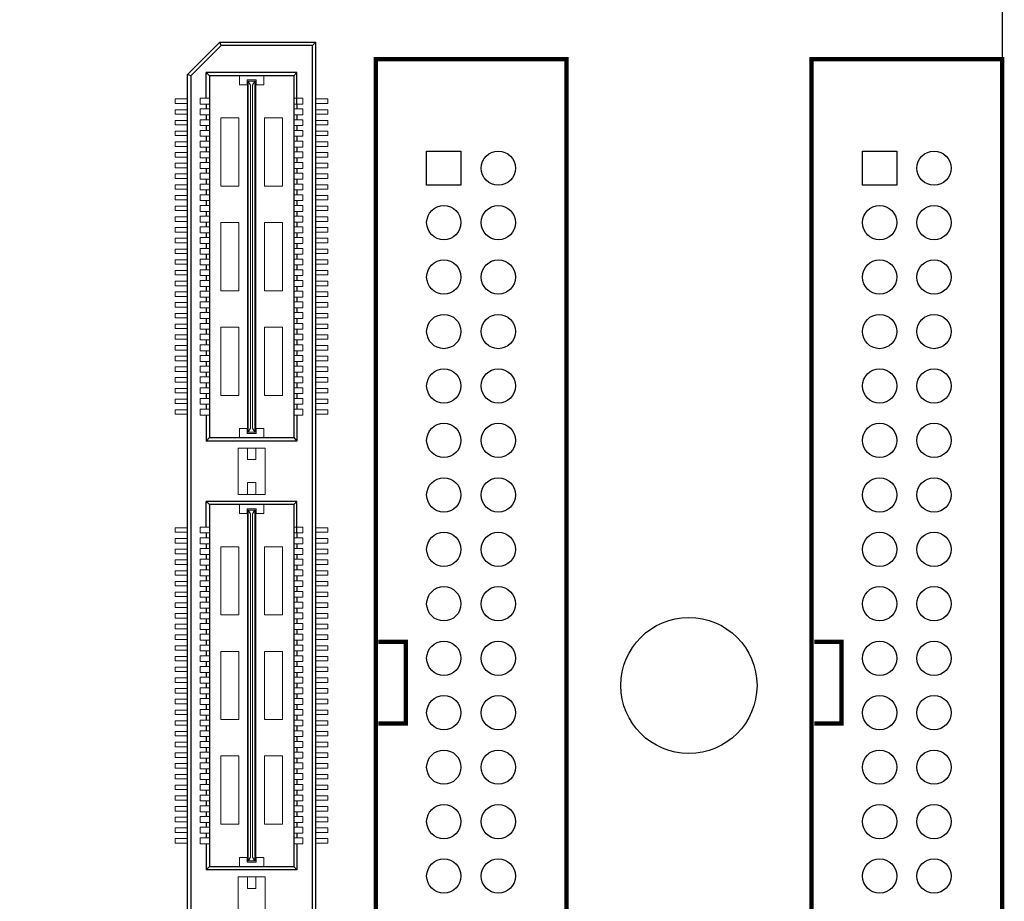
# Model space of a CAD drawing. Header units: millimetres. Extents: x -33 to 164, y -5 to 193.
# Tile 13 of 14: x 94 to 140, y 109 to 150. Entities that reach past the tile are written whole.
import ezdxf

# ---------------------------------------------------------------- set-up
doc = ezdxf.new("R2010")
doc.units = ezdxf.units.MM
doc.header["$LTSCALE"] = 0.1
doc.layers.add('Assembly', color=7, linetype='Continuous')

msp = doc.modelspace()

# ---------------------------------------------------------------- linework, layer by layer
at = {"layer": 'Assembly'}
for p, q in [((102.015, 147.184), (103.515, 148.684)), ((103.577, 148.536), (102.163, 147.123)), ((103.577, 148.536), (103.515, 148.684)), ((103.515, 148.684), (107.985, 148.684)), ((107.837, 148.536), (103.577, 148.536)), ((107.837, 148.536), (107.985, 148.684)), ((107.837, 88.824), (107.837, 148.536)), ((107.985, 148.684), (107.985, 88.675)), ((102.015, 90.176), (102.015, 147.184)), ((102.163, 147.123), (102.015, 147.184)), ((102.163, 147.123), (102.163, 90.237)), ((107.117, 147.268), (102.883, 147.268)), ((103.032, 147.123), (102.883, 147.268)), ((102.883, 146.07), (102.883, 147.268)), ((103.032, 147.123), (103.032, 130.243)), ((106.969, 147.123), (103.032, 147.123)), ((106.969, 147.123), (106.969, 130.243)), ((106.971, 147.123), (107.117, 147.268)), ((107.117, 145.796), (107.117, 147.268)), ((102.883, 145.796), (102.883, 145.57)), ((107.117, 145.796), (107.117, 145.57)), ((102.883, 145.296), (102.883, 145.07)), ((107.117, 145.296), (107.117, 145.07)), ((102.883, 144.796), (102.883, 144.57)), ((107.117, 144.796), (107.117, 144.57)), ((102.883, 144.296), (102.883, 144.07)), ((107.117, 144.296), (107.117, 144.07)), ((102.883, 143.796), (102.883, 143.57)), ((107.117, 143.796), (107.117, 143.57)), ((102.883, 143.296), (102.883, 143.07)), ((107.117, 143.296), (107.117, 143.07)), ((102.883, 142.796), (102.883, 142.57)), ((107.117, 142.796), (107.117, 142.57)), ((102.883, 142.296), (102.883, 142.07)), ((107.117, 142.296), (107.117, 142.07)), ((102.883, 141.796), (102.883, 141.57)), ((107.117, 141.796), (107.117, 141.57)), ((102.883, 141.296), (102.883, 141.07)), ((107.117, 141.296), (107.117, 141.07)), ((102.883, 140.796), (102.883, 140.57)), ((107.117, 140.796), (107.117, 140.57)), ((102.883, 140.296), (102.883, 140.07)), ((107.117, 140.296), (107.117, 140.07)), ((102.883, 139.796), (102.883, 139.57)), ((107.117, 139.796), (107.117, 139.57)), ((102.883, 139.296), (102.883, 139.07)), ((107.117, 139.296), (107.117, 139.07)), ((102.883, 138.796), (102.883, 138.57)), ((107.117, 138.796), (107.117, 138.57)), ((102.883, 138.296), (102.883, 138.07)), ((107.117, 138.296), (107.117, 138.07)), ((102.883, 137.796), (102.883, 137.57)), ((107.117, 137.796), (107.117, 137.57)), ((102.883, 137.296), (102.883, 137.07)), ((107.117, 137.296), (107.117, 137.07)), ((102.883, 136.796), (102.883, 136.57)), ((107.117, 136.796), (107.117, 136.57)), ((102.883, 136.296), (102.883, 136.07)), ((107.117, 136.296), (107.117, 136.07)), ((102.883, 135.796), (102.883, 135.57)), ((107.117, 135.796), (107.117, 135.57)), ((102.883, 135.296), (102.883, 135.07)), ((107.117, 135.296), (107.117, 135.07)), ((102.883, 134.796), (102.883, 134.57)), ((107.117, 134.796), (107.117, 134.57)), ((102.883, 134.296), (102.883, 134.07)), ((107.117, 134.296), (107.117, 134.07)), ((102.883, 133.796), (102.883, 133.57)), ((107.117, 133.796), (107.117, 133.57)), ((102.883, 133.296), (102.883, 133.07)), ((107.117, 133.296), (107.117, 133.07)), ((102.883, 132.796), (102.883, 132.57)), ((107.117, 132.796), (107.117, 132.57)), ((102.883, 132.296), (102.883, 132.07)), ((107.117, 132.296), (107.117, 132.07)), ((102.883, 131.796), (102.883, 131.57)), ((107.117, 131.796), (107.117, 131.57)), ((102.883, 131.296), (102.883, 130.078)), ((107.117, 131.296), (107.117, 130.078)), ((103.032, 130.243), (102.883, 130.078)), ((107.117, 130.078), (102.883, 130.078)), ((103.032, 130.243), (106.969, 130.243)), ((106.969, 130.243), (107.117, 130.078)), ((107.117, 127.265), (102.883, 127.265)), ((102.883, 126.067), (102.883, 127.265)), ((103.032, 127.12), (102.883, 127.265)), ((106.971, 127.12), (107.117, 127.265)), ((107.117, 125.793), (107.117, 127.265)), ((103.032, 127.12), (103.032, 110.24)), ((106.969, 127.12), (103.032, 127.12)), ((106.969, 127.12), (106.969, 110.24)), ((102.883, 125.793), (102.883, 125.567)), ((107.117, 125.793), (107.117, 125.567)), ((102.883, 125.293), (102.883, 125.067)), ((107.117, 125.293), (107.117, 125.067)), ((102.883, 124.793), (102.883, 124.567)), ((107.117, 124.793), (107.117, 124.567)), ((102.883, 124.293), (102.883, 124.067)), ((107.117, 124.293), (107.117, 124.067)), ((102.883, 123.793), (102.883, 123.567)), ((107.117, 123.793), (107.117, 123.567)), ((102.883, 123.293), (102.883, 123.067)), ((107.117, 123.293), (107.117, 123.067)), ((102.883, 122.793), (102.883, 122.567)), ((107.117, 122.793), (107.117, 122.567)), ((102.883, 122.293), (102.883, 122.067)), ((107.117, 122.293), (107.117, 122.067)), ((102.883, 121.793), (102.883, 121.567)), ((107.117, 121.793), (107.117, 121.567)), ((102.883, 121.293), (102.883, 121.067)), ((107.117, 121.293), (107.117, 121.067)), ((102.883, 120.793), (102.883, 120.567)), ((107.117, 120.793), (107.117, 120.567)), ((102.883, 120.293), (102.883, 120.067)), ((107.117, 120.293), (107.117, 120.067)), ((102.883, 119.793), (102.883, 119.567)), ((107.117, 119.793), (107.117, 119.567)), ((102.883, 119.293), (102.883, 119.067)), ((107.117, 119.293), (107.117, 119.067)), ((102.883, 118.793), (102.883, 118.567)), ((107.117, 118.793), (107.117, 118.567)), ((102.883, 118.293), (102.883, 118.067)), ((107.117, 118.293), (107.117, 118.067)), ((102.883, 117.793), (102.883, 117.567)), ((107.117, 117.793), (107.117, 117.567)), ((102.883, 117.293), (102.883, 117.067)), ((107.117, 117.293), (107.117, 117.067)), ((102.883, 116.793), (102.883, 116.567)), ((107.117, 116.793), (107.117, 116.567)), ((102.883, 116.293), (102.883, 116.067)), ((107.117, 116.293), (107.117, 116.067)), ((102.883, 115.793), (102.883, 115.567)), ((107.117, 115.793), (107.117, 115.567)), ((102.883, 115.293), (102.883, 115.067)), ((107.117, 115.293), (107.117, 115.067)), ((102.883, 114.793), (102.883, 114.567)), ((107.117, 114.793), (107.117, 114.567)), ((102.883, 114.293), (102.883, 114.067)), ((107.117, 114.293), (107.117, 114.067)), ((102.883, 113.793), (102.883, 113.567)), ((107.117, 113.793), (107.117, 113.567)), ((102.883, 113.293), (102.883, 113.067)), ((107.117, 113.293), (107.117, 113.067)), ((102.883, 112.793), (102.883, 112.567)), ((107.117, 112.793), (107.117, 112.567)), ((102.883, 112.293), (102.883, 112.067)), ((107.117, 112.293), (107.117, 112.067)), ((102.883, 111.793), (102.883, 111.567)), ((107.117, 111.793), (107.117, 111.567)), ((102.883, 111.293), (102.883, 110.075)), ((107.117, 111.293), (107.117, 110.075)), ((103.032, 110.24), (102.883, 110.075)), ((103.032, 110.24), (106.969, 110.24)), ((106.969, 110.24), (107.117, 110.075)), ((107.117, 110.075), (102.883, 110.075))]:
    msp.add_line(p, q, dxfattribs=at)
at = {"layer": 'Assembly', "lineweight": 5}
for p, q in [((104.434, 147.123), (104.434, 146.703)), ((105.21, 146.929), (104.79, 146.929)), ((104.79, 146.703), (104.79, 146.929)), ((105.21, 146.703), (105.21, 146.929)), ((105.566, 147.123), (105.566, 146.703)), ((104.79, 146.703), (104.434, 146.703)), ((104.806, 130.501), (104.806, 146.865)), ((104.806, 146.865), (105.194, 146.865)), ((104.838, 130.501), (104.838, 146.865)), ((104.952, 146.686), (104.838, 146.865)), ((104.952, 130.68), (104.952, 146.686)), ((105.048, 146.686), (105.145, 146.865)), ((105.048, 130.68), (105.048, 146.686)), ((105.145, 130.501), (105.145, 146.865)), ((105.194, 130.501), (105.194, 146.865)), ((105.566, 146.703), (105.21, 146.703)), ((101.445, 146.038), (102.015, 146.038)), ((101.445, 145.828), (101.445, 146.038)), ((102.609, 146.07), (103.029, 146.07)), ((102.609, 146.07), (102.609, 145.796)), ((107.391, 146.07), (106.971, 146.07)), ((107.391, 146.07), (107.391, 145.796)), ((108.555, 146.038), (107.985, 146.038)), ((108.555, 145.828), (108.555, 146.038)), ((101.445, 145.828), (102.015, 145.828)), ((102.609, 145.796), (103.029, 145.796)), ((102.609, 145.57), (102.609, 145.296)), ((102.609, 145.57), (103.029, 145.57)), ((107.391, 145.796), (106.971, 145.796)), ((107.391, 145.57), (106.971, 145.57)), ((107.391, 145.57), (107.391, 145.296)), ((108.555, 145.828), (107.985, 145.828)), ((101.445, 145.328), (101.445, 145.538)), ((101.445, 145.538), (102.015, 145.538)), ((101.445, 145.328), (102.015, 145.328)), ((102.609, 145.296), (103.029, 145.296)), ((103.562, 145.154), (103.562, 141.971)), ((104.402, 145.154), (103.562, 145.154)), ((104.402, 145.154), (104.402, 141.971)), ((105.598, 145.154), (105.598, 141.971)), ((106.438, 145.154), (105.598, 145.154)), ((106.438, 145.154), (106.438, 141.971)), ((107.391, 145.296), (106.971, 145.296)), ((108.555, 145.538), (107.985, 145.538)), ((108.555, 145.328), (107.985, 145.328)), ((108.555, 145.328), (108.555, 145.538)), ((101.445, 144.828), (101.445, 145.038)), ((101.445, 145.038), (102.015, 145.038)), ((101.445, 144.828), (102.015, 144.828)), ((102.609, 145.07), (102.609, 144.796)), ((102.609, 145.07), (103.029, 145.07)), ((102.609, 144.796), (103.029, 144.796)), ((107.391, 145.07), (106.971, 145.07)), ((107.391, 144.796), (106.971, 144.796)), ((107.391, 145.07), (107.391, 144.796)), ((108.555, 145.038), (107.985, 145.038)), ((108.555, 144.828), (107.985, 144.828)), ((108.555, 144.828), (108.555, 145.038)), ((101.445, 144.538), (102.015, 144.538)), ((101.445, 144.328), (101.445, 144.538)), ((101.445, 144.328), (102.015, 144.328)), ((102.609, 144.57), (103.029, 144.57)), ((102.609, 144.57), (102.609, 144.296)), ((102.609, 144.296), (103.029, 144.296)), ((107.391, 144.57), (106.971, 144.57)), ((107.391, 144.296), (106.971, 144.296)), ((107.391, 144.57), (107.391, 144.296)), ((108.555, 144.538), (107.985, 144.538)), ((108.555, 144.328), (107.985, 144.328)), ((108.555, 144.328), (108.555, 144.538)), ((101.445, 143.828), (101.445, 144.038)), ((101.445, 144.038), (102.015, 144.038)), ((101.445, 143.828), (102.015, 143.828)), ((102.609, 144.07), (102.609, 143.796)), ((102.609, 144.07), (103.029, 144.07)), ((102.609, 143.796), (103.029, 143.796)), ((107.391, 144.07), (106.971, 144.07)), ((107.391, 143.796), (106.971, 143.796)), ((107.391, 144.07), (107.391, 143.796)), ((108.555, 144.038), (107.985, 144.038)), ((108.555, 143.828), (107.985, 143.828)), ((108.555, 143.828), (108.555, 144.038)), ((101.445, 143.538), (102.015, 143.538)), ((101.445, 143.328), (101.445, 143.538)), ((101.445, 143.328), (102.015, 143.328)), ((102.609, 143.57), (103.029, 143.57)), ((102.609, 143.57), (102.609, 143.296)), ((102.609, 143.296), (103.029, 143.296)), ((107.391, 143.57), (106.971, 143.57)), ((107.391, 143.296), (106.971, 143.296)), ((107.391, 143.57), (107.391, 143.296)), ((108.555, 143.538), (107.985, 143.538)), ((108.555, 143.328), (107.985, 143.328)), ((108.555, 143.328), (108.555, 143.538)), ((101.445, 143.038), (102.015, 143.038)), ((101.445, 142.828), (101.445, 143.038)), ((101.445, 142.828), (102.015, 142.828)), ((102.609, 143.07), (103.029, 143.07)), ((102.609, 143.07), (102.609, 142.796)), ((102.609, 142.796), (103.029, 142.796)), ((107.391, 143.07), (106.971, 143.07)), ((107.391, 142.796), (106.971, 142.796)), ((107.391, 143.07), (107.391, 142.796)), ((108.555, 143.038), (107.985, 143.038)), ((108.555, 142.828), (107.985, 142.828)), ((108.555, 142.828), (108.555, 143.038)), ((101.445, 142.328), (101.445, 142.538)), ((101.445, 142.538), (102.015, 142.538)), ((102.609, 142.57), (102.609, 142.296)), ((102.609, 142.57), (103.029, 142.57)), ((107.391, 142.57), (106.971, 142.57)), ((107.391, 142.57), (107.391, 142.296)), ((108.555, 142.538), (107.985, 142.538)), ((108.555, 142.328), (108.555, 142.538)), ((101.445, 142.328), (102.015, 142.328)), ((101.445, 141.828), (101.445, 142.038)), ((101.445, 142.038), (102.011, 142.038)), ((102.609, 142.296), (103.029, 142.296)), ((102.609, 142.07), (102.609, 141.796)), ((102.609, 142.07), (103.029, 142.07)), ((104.402, 141.971), (103.562, 141.971)), ((106.438, 141.971), (105.598, 141.971)), ((107.391, 142.296), (106.971, 142.296)), ((107.391, 142.07), (106.971, 142.07)), ((107.391, 142.07), (107.391, 141.796)), ((108.555, 142.328), (107.985, 142.328)), ((108.555, 142.038), (107.989, 142.038)), ((108.555, 141.828), (108.555, 142.038)), ((101.445, 141.828), (102.015, 141.828)), ((101.445, 141.538), (102.015, 141.538)), ((101.445, 141.328), (101.445, 141.538)), ((102.609, 141.796), (103.029, 141.796)), ((102.609, 141.57), (103.029, 141.57)), ((102.609, 141.57), (102.609, 141.296)), ((107.391, 141.796), (106.971, 141.796)), ((107.391, 141.57), (106.971, 141.57)), ((107.391, 141.57), (107.391, 141.296)), ((108.555, 141.828), (107.985, 141.828)), ((108.555, 141.538), (107.985, 141.538)), ((108.555, 141.328), (108.555, 141.538)), ((101.445, 141.328), (102.015, 141.328)), ((101.445, 141.038), (102.015, 141.038)), ((101.445, 140.828), (101.445, 141.038)), ((102.609, 141.296), (103.029, 141.296)), ((102.609, 141.07), (103.029, 141.07)), ((102.609, 141.07), (102.609, 140.796)), ((107.391, 141.296), (106.971, 141.296)), ((107.391, 141.07), (106.971, 141.07)), ((107.391, 141.07), (107.391, 140.796)), ((108.555, 141.328), (107.985, 141.328)), ((108.555, 141.038), (107.985, 141.038)), ((108.555, 140.828), (108.555, 141.038)), ((101.445, 140.828), (102.015, 140.828)), ((101.445, 140.328), (101.445, 140.538)), ((101.445, 140.538), (102.015, 140.538)), ((102.609, 140.796), (103.029, 140.796)), ((102.609, 140.57), (102.609, 140.296)), ((102.609, 140.57), (103.029, 140.57)), ((107.391, 140.796), (106.971, 140.796)), ((107.391, 140.57), (106.971, 140.57)), ((107.391, 140.57), (107.391, 140.296)), ((108.555, 140.828), (107.985, 140.828)), ((108.555, 140.538), (107.985, 140.538)), ((108.555, 140.328), (108.555, 140.538)), ((101.445, 140.328), (102.015, 140.328)), ((101.445, 140.038), (102.015, 140.038)), ((101.445, 139.828), (101.445, 140.038)), ((102.609, 140.296), (103.029, 140.296)), ((102.609, 140.07), (103.029, 140.07)), ((102.609, 140.07), (102.609, 139.796)), ((104.402, 140.274), (103.562, 140.274)), ((103.562, 140.274), (103.562, 137.092)), ((104.402, 140.274), (104.402, 137.092)), ((106.438, 140.274), (105.598, 140.274)), ((105.598, 140.274), (105.598, 137.092)), ((106.438, 140.274), (106.438, 137.092)), ((107.391, 140.296), (106.971, 140.296)), ((107.391, 140.07), (106.971, 140.07)), ((107.391, 140.07), (107.391, 139.796)), ((108.555, 140.328), (107.985, 140.328)), ((108.555, 140.038), (107.985, 140.038)), ((108.555, 139.828), (108.555, 140.038)), ((101.445, 139.828), (102.015, 139.828)), ((102.609, 139.796), (103.029, 139.796)), ((107.391, 139.796), (106.971, 139.796)), ((108.555, 139.828), (107.985, 139.828)), ((101.445, 139.538), (102.015, 139.538)), ((101.445, 139.328), (101.445, 139.538)), ((101.445, 139.328), (102.015, 139.328)), ((102.609, 139.57), (102.609, 139.296)), ((102.609, 139.57), (103.029, 139.57)), ((102.609, 139.296), (103.029, 139.296)), ((107.391, 139.57), (106.971, 139.57)), ((107.391, 139.296), (106.971, 139.296)), ((107.391, 139.57), (107.391, 139.296)), ((108.555, 139.538), (107.985, 139.538)), ((108.555, 139.328), (107.985, 139.328)), ((108.555, 139.328), (108.555, 139.538)), ((101.445, 139.038), (102.015, 139.038)), ((101.445, 138.828), (101.445, 139.038)), ((101.445, 138.828), (102.015, 138.828)), ((102.609, 139.07), (103.029, 139.07)), ((102.609, 139.07), (102.609, 138.796)), ((102.609, 138.796), (103.029, 138.796)), ((107.391, 139.07), (106.971, 139.07)), ((107.391, 138.796), (106.971, 138.796)), ((107.391, 139.07), (107.391, 138.796)), ((108.555, 139.038), (107.985, 139.038)), ((108.555, 138.828), (107.985, 138.828)), ((108.555, 138.828), (108.555, 139.038)), ((101.445, 138.538), (102.015, 138.538)), ((101.445, 138.328), (101.445, 138.538)), ((101.445, 138.328), (102.015, 138.328)), ((102.609, 138.57), (103.029, 138.57)), ((102.609, 138.57), (102.609, 138.296)), ((102.609, 138.296), (103.029, 138.296)), ((107.391, 138.57), (106.971, 138.57)), ((107.391, 138.296), (106.971, 138.296)), ((107.391, 138.57), (107.391, 138.296)), ((108.555, 138.538), (107.985, 138.538)), ((108.555, 138.328), (107.985, 138.328)), ((108.555, 138.328), (108.555, 138.538)), ((101.445, 138.038), (102.015, 138.038)), ((101.445, 137.828), (101.445, 138.038)), ((101.445, 137.828), (102.015, 137.828)), ((102.609, 138.07), (103.029, 138.07)), ((102.609, 138.07), (102.609, 137.796)), ((102.609, 137.796), (103.029, 137.796)), ((107.391, 138.07), (106.971, 138.07)), ((107.391, 137.796), (106.971, 137.796)), ((107.391, 138.07), (107.391, 137.796)), ((108.555, 138.038), (107.985, 138.038)), ((108.555, 137.828), (107.985, 137.828)), ((108.555, 137.828), (108.555, 138.038)), ((101.445, 137.538), (102.015, 137.538)), ((101.445, 137.328), (101.445, 137.538)), ((101.445, 137.328), (102.015, 137.328)), ((102.609, 137.57), (102.609, 137.296)), ((102.609, 137.57), (103.029, 137.57)), ((102.609, 137.296), (103.029, 137.296)), ((107.391, 137.57), (106.971, 137.57)), ((107.391, 137.296), (106.971, 137.296)), ((107.391, 137.57), (107.391, 137.296)), ((108.555, 137.538), (107.985, 137.538)), ((108.555, 137.328), (107.985, 137.328)), ((108.555, 137.328), (108.555, 137.538)), ((101.445, 137.038), (102.015, 137.038)), ((101.445, 136.828), (101.445, 137.038)), ((101.445, 136.828), (102.015, 136.828)), ((102.609, 137.07), (103.029, 137.07)), ((102.609, 137.07), (102.609, 136.796)), ((104.402, 137.092), (103.562, 137.092)), ((106.438, 137.092), (105.598, 137.092)), ((107.391, 137.07), (106.971, 137.07)), ((107.391, 137.07), (107.391, 136.796)), ((108.555, 137.038), (107.985, 137.038)), ((108.555, 136.828), (107.985, 136.828)), ((108.555, 136.828), (108.555, 137.038)), ((101.445, 136.538), (102.015, 136.538)), ((101.445, 136.328), (101.445, 136.538)), ((102.609, 136.796), (103.029, 136.796)), ((102.609, 136.57), (103.029, 136.57)), ((102.609, 136.57), (102.609, 136.296)), ((107.391, 136.796), (106.971, 136.796)), ((107.391, 136.57), (106.971, 136.57)), ((107.391, 136.57), (107.391, 136.296)), ((108.555, 136.538), (107.985, 136.538)), ((108.555, 136.328), (108.555, 136.538)), ((101.445, 136.328), (102.015, 136.328)), ((101.445, 136.038), (102.011, 136.038)), ((101.445, 135.828), (101.445, 136.038)), ((102.609, 136.296), (103.029, 136.296)), ((102.609, 136.07), (103.029, 136.07)), ((102.609, 136.07), (102.609, 135.796)), ((107.391, 136.296), (106.971, 136.296)), ((107.391, 136.07), (106.971, 136.07)), ((107.391, 136.07), (107.391, 135.796)), ((108.555, 136.328), (107.985, 136.328)), ((108.555, 136.038), (107.989, 136.038)), ((108.555, 135.828), (108.555, 136.038)), ((101.445, 135.828), (102.015, 135.828)), ((101.445, 135.538), (102.015, 135.538)), ((101.445, 135.328), (101.445, 135.538)), ((102.609, 135.796), (103.029, 135.796)), ((102.609, 135.57), (103.029, 135.57)), ((102.609, 135.57), (102.609, 135.296)), ((107.391, 135.796), (106.971, 135.796)), ((107.391, 135.57), (106.971, 135.57)), ((107.391, 135.57), (107.391, 135.296)), ((108.555, 135.828), (107.985, 135.828)), ((108.555, 135.538), (107.985, 135.538)), ((108.555, 135.328), (108.555, 135.538)), ((101.445, 135.328), (102.015, 135.328)), ((101.445, 135.038), (102.015, 135.038)), ((101.445, 134.828), (101.445, 135.038)), ((102.609, 135.296), (103.029, 135.296)), ((102.609, 135.07), (102.609, 134.796)), ((102.609, 135.07), (103.029, 135.07)), ((103.562, 135.395), (103.562, 132.212)), ((104.402, 135.395), (103.562, 135.395)), ((104.402, 135.395), (104.402, 132.212)), ((105.598, 135.395), (105.598, 132.212)), ((106.438, 135.395), (105.598, 135.395)), ((106.438, 135.395), (106.438, 132.212)), ((107.391, 135.296), (106.971, 135.296)), ((107.391, 135.07), (106.971, 135.07)), ((107.391, 135.07), (107.391, 134.796)), ((108.555, 135.328), (107.985, 135.328)), ((108.555, 135.038), (107.985, 135.038)), ((108.555, 134.828), (108.555, 135.038)), ((101.445, 134.828), (102.015, 134.828)), ((101.445, 134.538), (102.015, 134.538)), ((101.445, 134.328), (101.445, 134.538)), ((102.609, 134.796), (103.029, 134.796)), ((102.609, 134.57), (102.609, 134.296)), ((102.609, 134.57), (103.029, 134.57)), ((107.391, 134.796), (106.971, 134.796)), ((107.391, 134.57), (106.971, 134.57)), ((107.391, 134.57), (107.391, 134.296)), ((108.555, 134.828), (107.985, 134.828)), ((108.555, 134.538), (107.985, 134.538)), ((108.555, 134.328), (108.555, 134.538)), ((101.445, 134.328), (102.015, 134.328)), ((102.609, 134.296), (103.029, 134.296)), ((102.609, 134.07), (103.029, 134.07)), ((102.609, 134.07), (102.609, 133.796)), ((107.391, 134.296), (106.971, 134.296)), ((107.391, 134.07), (106.971, 134.07)), ((107.391, 134.07), (107.391, 133.796)), ((108.555, 134.328), (107.985, 134.328)), ((101.445, 134.038), (102.015, 134.038)), ((101.445, 133.828), (101.445, 134.038)), ((101.445, 133.828), (102.015, 133.828)), ((102.609, 133.796), (103.029, 133.796)), ((107.391, 133.796), (106.971, 133.796)), ((108.555, 134.038), (107.985, 134.038)), ((108.555, 133.828), (107.985, 133.828)), ((108.555, 133.828), (108.555, 134.038)), ((101.445, 133.328), (101.445, 133.538)), ((101.445, 133.538), (102.015, 133.538)), ((101.445, 133.328), (102.015, 133.328)), ((102.609, 133.57), (103.029, 133.57)), ((102.609, 133.57), (102.609, 133.296)), ((102.609, 133.296), (103.029, 133.296)), ((107.391, 133.57), (106.971, 133.57)), ((107.391, 133.296), (106.971, 133.296)), ((107.391, 133.57), (107.391, 133.296)), ((108.555, 133.538), (107.985, 133.538)), ((108.555, 133.328), (107.985, 133.328)), ((108.555, 133.328), (108.555, 133.538)), ((101.445, 132.828), (101.445, 133.038)), ((101.445, 133.038), (102.011, 133.038)), ((101.445, 132.828), (102.015, 132.828)), ((102.609, 133.07), (102.609, 132.796)), ((102.609, 133.07), (103.029, 133.07)), ((102.609, 132.796), (103.029, 132.796)), ((107.391, 133.07), (106.971, 133.07)), ((107.391, 132.796), (106.971, 132.796)), ((107.391, 133.07), (107.391, 132.796)), ((108.555, 132.828), (107.985, 132.828)), ((108.555, 133.038), (107.989, 133.038)), ((108.555, 132.828), (108.555, 133.038)), ((101.445, 132.328), (101.445, 132.538)), ((101.445, 132.538), (102.015, 132.538)), ((101.445, 132.328), (102.015, 132.328)), ((102.609, 132.57), (103.029, 132.57)), ((102.609, 132.57), (102.609, 132.296)), ((102.609, 132.296), (103.029, 132.296)), ((107.391, 132.57), (106.971, 132.57)), ((107.391, 132.296), (106.971, 132.296)), ((107.391, 132.57), (107.391, 132.296)), ((108.555, 132.538), (107.985, 132.538)), ((108.555, 132.328), (107.985, 132.328)), ((108.555, 132.328), (108.555, 132.538)), ((101.445, 131.828), (101.445, 132.038)), ((101.445, 132.038), (102.015, 132.038)), ((101.445, 131.828), (102.015, 131.828)), ((102.609, 132.07), (102.609, 131.796)), ((102.609, 132.07), (103.029, 132.07)), ((102.609, 131.796), (103.029, 131.796)), ((104.402, 132.212), (103.562, 132.212)), ((106.438, 132.212), (105.598, 132.212)), ((107.391, 132.07), (106.971, 132.07)), ((107.391, 131.796), (106.971, 131.796)), ((107.391, 132.07), (107.391, 131.796)), ((108.555, 132.038), (107.985, 132.038)), ((108.555, 131.828), (107.985, 131.828)), ((108.555, 131.828), (108.555, 132.038)), ((101.445, 131.328), (101.445, 131.538)), ((101.445, 131.538), (102.015, 131.538)), ((101.445, 131.328), (102.015, 131.328)), ((102.609, 131.57), (102.609, 131.296)), ((102.609, 131.57), (103.029, 131.57)), ((107.391, 131.57), (106.971, 131.57)), ((107.391, 131.57), (107.391, 131.296)), ((108.555, 131.538), (107.985, 131.538)), ((108.555, 131.328), (107.985, 131.328)), ((108.555, 131.328), (108.555, 131.538)), ((102.609, 131.296), (103.029, 131.296)), ((107.391, 131.296), (106.971, 131.296)), ((104.79, 130.663), (104.434, 130.663)), ((104.434, 130.243), (104.434, 130.663)), ((104.79, 130.663), (104.79, 130.437)), ((105.21, 130.437), (104.79, 130.437)), ((104.806, 130.501), (105.194, 130.501)), ((104.952, 130.68), (104.838, 130.501)), ((105.048, 130.68), (105.145, 130.501)), ((105.566, 130.663), (105.21, 130.663)), ((105.21, 130.663), (105.21, 130.437)), ((105.566, 130.243), (105.566, 130.663)), ((104.37, 129.754), (104.37, 127.589)), ((105.63, 129.754), (104.37, 129.754)), ((104.806, 129.754), (104.806, 129.221)), ((105.194, 129.754), (105.194, 129.221)), ((105.63, 129.754), (105.63, 127.589)), ((105.194, 129.221), (104.806, 129.221)), ((104.806, 128.155), (104.806, 127.589)), ((105.194, 128.155), (104.806, 128.155)), ((105.194, 128.155), (105.194, 127.589)), ((105.63, 127.589), (104.37, 127.589)), ((104.434, 127.12), (104.434, 126.7)), ((104.79, 126.7), (104.79, 126.926)), ((105.21, 126.926), (104.79, 126.926)), ((104.806, 110.498), (104.806, 126.862)), ((104.806, 126.862), (105.194, 126.862)), ((104.838, 110.498), (104.838, 126.862)), ((104.952, 126.683), (104.838, 126.862)), ((105.048, 126.683), (105.145, 126.862)), ((105.145, 110.498), (105.145, 126.862)), ((105.194, 110.498), (105.194, 126.862)), ((105.21, 126.7), (105.21, 126.926)), ((105.566, 127.12), (105.566, 126.7)), ((104.79, 126.7), (104.434, 126.7)), ((104.952, 110.677), (104.952, 126.683)), ((105.048, 110.677), (105.048, 126.683)), ((105.566, 126.7), (105.21, 126.7)), ((101.445, 126.035), (102.015, 126.035)), ((101.445, 125.825), (101.445, 126.035)), ((101.445, 125.825), (102.015, 125.825)), ((102.609, 126.067), (103.029, 126.067)), ((102.609, 126.067), (102.609, 125.793)), ((107.391, 126.067), (106.971, 126.067)), ((107.391, 126.067), (107.391, 125.793)), ((108.555, 126.035), (107.985, 126.035)), ((108.555, 125.825), (107.985, 125.825)), ((108.555, 125.825), (108.555, 126.035)), ((101.445, 125.535), (102.015, 125.535)), ((101.445, 125.325), (101.445, 125.535)), ((102.609, 125.793), (103.029, 125.793)), ((102.609, 125.567), (103.029, 125.567)), ((102.609, 125.567), (102.609, 125.293)), ((107.391, 125.793), (106.971, 125.793)), ((107.391, 125.567), (106.971, 125.567)), ((107.391, 125.567), (107.391, 125.293)), ((108.555, 125.535), (107.985, 125.535)), ((108.555, 125.325), (108.555, 125.535)), ((101.445, 125.325), (102.015, 125.325)), ((101.445, 125.035), (102.015, 125.035)), ((101.445, 124.825), (101.445, 125.035)), ((102.609, 125.293), (103.029, 125.293)), ((102.609, 125.067), (103.029, 125.067)), ((102.609, 125.067), (102.609, 124.793)), ((103.562, 125.151), (103.562, 121.968)), ((104.402, 125.151), (103.562, 125.151)), ((104.402, 125.151), (104.402, 121.968)), ((105.598, 125.151), (105.598, 121.968)), ((106.438, 125.151), (105.598, 125.151)), ((106.438, 125.151), (106.438, 121.968)), ((107.391, 125.293), (106.971, 125.293)), ((107.391, 125.067), (106.971, 125.067)), ((107.391, 125.067), (107.391, 124.793)), ((108.555, 125.325), (107.985, 125.325)), ((108.555, 125.035), (107.985, 125.035)), ((108.555, 124.825), (108.555, 125.035)), ((101.445, 124.825), (102.015, 124.825)), ((101.445, 124.535), (102.015, 124.535)), ((101.445, 124.325), (101.445, 124.535)), ((102.609, 124.793), (103.029, 124.793)), ((102.609, 124.567), (102.609, 124.293)), ((102.609, 124.567), (103.029, 124.567)), ((107.391, 124.793), (106.971, 124.793)), ((107.391, 124.567), (106.971, 124.567)), ((107.391, 124.567), (107.391, 124.293)), ((108.555, 124.825), (107.985, 124.825)), ((108.555, 124.535), (107.985, 124.535)), ((108.555, 124.325), (108.555, 124.535)), ((101.445, 124.325), (102.015, 124.325)), ((101.445, 124.035), (102.015, 124.035)), ((101.445, 123.825), (101.445, 124.035)), ((102.609, 124.293), (103.029, 124.293)), ((102.609, 124.067), (103.029, 124.067)), ((102.609, 124.067), (102.609, 123.793)), ((107.391, 124.293), (106.971, 124.293)), ((107.391, 124.067), (106.971, 124.067)), ((107.391, 124.067), (107.391, 123.793)), ((108.555, 124.325), (107.985, 124.325)), ((108.555, 124.035), (107.985, 124.035)), ((108.555, 123.825), (108.555, 124.035)), ((101.445, 123.825), (102.015, 123.825)), ((101.445, 123.325), (101.445, 123.535)), ((101.445, 123.535), (102.015, 123.535)), ((102.609, 123.793), (103.029, 123.793)), ((102.609, 123.567), (102.609, 123.293)), ((102.609, 123.567), (103.029, 123.567)), ((107.391, 123.793), (106.971, 123.793)), ((107.391, 123.567), (106.971, 123.567)), ((107.391, 123.567), (107.391, 123.293)), ((108.555, 123.825), (107.985, 123.825)), ((108.555, 123.535), (107.985, 123.535)), ((108.555, 123.325), (108.555, 123.535)), ((101.445, 123.325), (102.015, 123.325)), ((102.609, 123.293), (103.029, 123.293)), ((102.609, 123.067), (102.609, 122.793)), ((102.609, 123.067), (103.029, 123.067)), ((107.391, 123.293), (106.971, 123.293)), ((107.391, 123.067), (106.971, 123.067)), ((107.391, 123.067), (107.391, 122.793)), ((108.555, 123.325), (107.985, 123.325)), ((101.445, 123.035), (102.015, 123.035)), ((101.445, 122.825), (101.445, 123.035)), ((101.445, 122.825), (102.015, 122.825)), ((102.609, 122.793), (103.029, 122.793)), ((107.391, 122.793), (106.971, 122.793)), ((108.555, 123.035), (107.985, 123.035)), ((108.555, 122.825), (107.985, 122.825)), ((108.555, 122.825), (108.555, 123.035)), ((101.445, 122.325), (101.445, 122.535)), ((101.445, 122.535), (102.015, 122.535)), ((101.445, 122.325), (102.015, 122.325)), ((102.609, 122.567), (102.609, 122.293)), ((102.609, 122.567), (103.029, 122.567)), ((102.609, 122.293), (103.029, 122.293)), ((107.391, 122.567), (106.971, 122.567)), ((107.391, 122.293), (106.971, 122.293)), ((107.391, 122.567), (107.391, 122.293)), ((108.555, 122.535), (107.985, 122.535)), ((108.555, 122.325), (107.985, 122.325)), ((108.555, 122.325), (108.555, 122.535)), ((101.445, 122.035), (102.011, 122.035)), ((101.445, 121.825), (101.445, 122.035)), ((101.445, 121.825), (102.015, 121.825)), ((102.609, 122.067), (103.029, 122.067)), ((102.609, 122.067), (102.609, 121.793)), ((102.609, 121.793), (103.029, 121.793)), ((104.402, 121.968), (103.562, 121.968)), ((106.438, 121.968), (105.598, 121.968)), ((107.391, 122.067), (106.971, 122.067)), ((107.391, 121.793), (106.971, 121.793)), ((107.391, 122.067), (107.391, 121.793)), ((108.555, 121.825), (107.985, 121.825)), ((108.555, 122.035), (107.989, 122.035)), ((108.555, 121.825), (108.555, 122.035)), ((101.445, 121.535), (102.015, 121.535)), ((101.445, 121.325), (101.445, 121.535)), ((101.445, 121.325), (102.015, 121.325)), ((102.609, 121.567), (102.609, 121.293)), ((102.609, 121.567), (103.029, 121.567)), ((102.609, 121.293), (103.029, 121.293)), ((107.391, 121.567), (106.971, 121.567)), ((107.391, 121.293), (106.971, 121.293)), ((107.391, 121.567), (107.391, 121.293)), ((108.555, 121.535), (107.985, 121.535)), ((108.555, 121.325), (107.985, 121.325)), ((108.555, 121.325), (108.555, 121.535)), ((101.445, 120.825), (101.445, 121.035)), ((101.445, 121.035), (102.015, 121.035)), ((101.445, 120.825), (102.015, 120.825)), ((102.609, 121.067), (102.609, 120.793)), ((102.609, 121.067), (103.029, 121.067)), ((102.609, 120.793), (103.029, 120.793)), ((107.391, 121.067), (106.971, 121.067)), ((107.391, 120.793), (106.971, 120.793)), ((107.391, 121.067), (107.391, 120.793)), ((108.555, 121.035), (107.985, 121.035)), ((108.555, 120.825), (107.985, 120.825)), ((108.555, 120.825), (108.555, 121.035)), ((101.445, 120.535), (102.015, 120.535)), ((101.445, 120.325), (101.445, 120.535)), ((101.445, 120.325), (102.015, 120.325)), ((102.609, 120.567), (103.029, 120.567)), ((102.609, 120.567), (102.609, 120.293)), ((107.391, 120.567), (106.971, 120.567)), ((107.391, 120.567), (107.391, 120.293)), ((108.555, 120.535), (107.985, 120.535)), ((108.555, 120.325), (107.985, 120.325)), ((108.555, 120.325), (108.555, 120.535)), ((101.445, 120.035), (102.015, 120.035)), ((101.445, 119.825), (101.445, 120.035)), ((102.609, 120.293), (103.029, 120.293)), ((102.609, 120.067), (102.609, 119.793)), ((102.609, 120.067), (103.029, 120.067)), ((104.402, 120.271), (103.562, 120.271)), ((103.562, 120.271), (103.562, 117.089)), ((104.402, 120.271), (104.402, 117.089)), ((106.438, 120.271), (105.598, 120.271)), ((105.598, 120.271), (105.598, 117.089)), ((106.438, 120.271), (106.438, 117.089)), ((107.391, 120.293), (106.971, 120.293)), ((107.391, 120.067), (106.971, 120.067)), ((107.391, 120.067), (107.391, 119.793)), ((108.555, 120.035), (107.985, 120.035)), ((108.555, 119.825), (108.555, 120.035)), ((101.445, 119.825), (102.015, 119.825)), ((101.445, 119.325), (101.445, 119.535)), ((101.445, 119.535), (102.015, 119.535)), ((102.609, 119.793), (103.029, 119.793)), ((102.609, 119.567), (103.029, 119.567)), ((102.609, 119.567), (102.609, 119.293)), ((107.391, 119.793), (106.971, 119.793)), ((107.391, 119.567), (106.971, 119.567)), ((107.391, 119.567), (107.391, 119.293)), ((108.555, 119.825), (107.985, 119.825)), ((108.555, 119.535), (107.985, 119.535)), ((108.555, 119.325), (108.555, 119.535)), ((101.445, 119.325), (102.015, 119.325)), ((101.445, 118.825), (101.445, 119.035)), ((101.445, 119.035), (102.015, 119.035)), ((102.609, 119.293), (103.029, 119.293)), ((102.609, 119.067), (103.029, 119.067)), ((102.609, 119.067), (102.609, 118.793)), ((107.391, 119.293), (106.971, 119.293)), ((107.391, 119.067), (106.971, 119.067)), ((107.391, 119.067), (107.391, 118.793)), ((108.555, 119.325), (107.985, 119.325)), ((108.555, 119.035), (107.985, 119.035)), ((108.555, 118.825), (108.555, 119.035)), ((101.445, 118.825), (102.015, 118.825)), ((101.445, 118.535), (102.015, 118.535)), ((101.445, 118.325), (101.445, 118.535)), ((102.609, 118.793), (103.029, 118.793)), ((102.609, 118.567), (103.029, 118.567)), ((102.609, 118.567), (102.609, 118.293)), ((107.391, 118.793), (106.971, 118.793)), ((107.391, 118.567), (106.971, 118.567)), ((107.391, 118.567), (107.391, 118.293)), ((108.555, 118.825), (107.985, 118.825)), ((108.555, 118.535), (107.985, 118.535)), ((108.555, 118.325), (108.555, 118.535)), ((101.445, 118.325), (102.015, 118.325)), ((101.445, 117.825), (101.445, 118.035)), ((101.445, 118.035), (102.015, 118.035)), ((102.609, 118.293), (103.029, 118.293)), ((102.609, 118.067), (103.029, 118.067)), ((102.609, 118.067), (102.609, 117.793)), ((107.391, 118.293), (106.971, 118.293)), ((107.391, 118.067), (106.971, 118.067)), ((107.391, 118.067), (107.391, 117.793)), ((108.555, 118.325), (107.985, 118.325)), ((108.555, 118.035), (107.985, 118.035)), ((108.555, 117.825), (108.555, 118.035)), ((101.445, 117.825), (102.015, 117.825)), ((102.609, 117.793), (103.029, 117.793)), ((102.609, 117.567), (103.029, 117.567)), ((102.609, 117.567), (102.609, 117.293)), ((107.391, 117.793), (106.971, 117.793)), ((107.391, 117.567), (106.971, 117.567)), ((107.391, 117.567), (107.391, 117.293)), ((108.555, 117.825), (107.985, 117.825)), ((101.445, 117.325), (101.445, 117.535)), ((101.445, 117.535), (102.015, 117.535)), ((101.445, 117.325), (102.015, 117.325)), ((102.609, 117.293), (103.029, 117.293)), ((104.402, 117.089), (103.562, 117.089)), ((106.438, 117.089), (105.598, 117.089)), ((107.391, 117.293), (106.971, 117.293)), ((108.555, 117.535), (107.985, 117.535)), ((108.555, 117.325), (107.985, 117.325)), ((108.555, 117.325), (108.555, 117.535)), ((101.445, 116.825), (101.445, 117.035)), ((101.445, 117.035), (102.015, 117.035)), ((101.445, 116.825), (102.015, 116.825)), ((102.609, 117.067), (102.609, 116.793)), ((102.609, 117.067), (103.029, 117.067)), ((102.609, 116.793), (103.029, 116.793)), ((107.391, 117.067), (106.971, 117.067)), ((107.391, 116.793), (106.971, 116.793)), ((107.391, 117.067), (107.391, 116.793)), ((108.555, 117.035), (107.985, 117.035)), ((108.555, 116.825), (107.985, 116.825)), ((108.555, 116.825), (108.555, 117.035)), ((101.445, 116.325), (101.445, 116.535)), ((101.445, 116.535), (102.015, 116.535)), ((101.445, 116.325), (102.015, 116.325)), ((102.609, 116.567), (103.029, 116.567)), ((102.609, 116.567), (102.609, 116.293)), ((102.609, 116.293), (103.029, 116.293)), ((107.391, 116.567), (106.971, 116.567)), ((107.391, 116.293), (106.971, 116.293)), ((107.391, 116.567), (107.391, 116.293)), ((108.555, 116.535), (107.985, 116.535)), ((108.555, 116.325), (107.985, 116.325)), ((108.555, 116.325), (108.555, 116.535)), ((101.445, 115.825), (101.445, 116.035)), ((101.445, 116.035), (102.011, 116.035)), ((101.445, 115.825), (102.015, 115.825)), ((102.609, 116.067), (102.609, 115.793)), ((102.609, 116.067), (103.029, 116.067)), ((102.609, 115.793), (103.029, 115.793)), ((107.391, 116.067), (106.971, 116.067)), ((107.391, 115.793), (106.971, 115.793)), ((107.391, 116.067), (107.391, 115.793)), ((108.555, 115.825), (107.985, 115.825)), ((108.555, 116.035), (107.989, 116.035)), ((108.555, 115.825), (108.555, 116.035)), ((101.445, 115.325), (101.445, 115.535)), ((101.445, 115.535), (102.015, 115.535)), ((101.445, 115.325), (102.015, 115.325)), ((102.609, 115.567), (102.609, 115.293)), ((102.609, 115.567), (103.029, 115.567)), ((102.609, 115.293), (103.029, 115.293)), ((104.402, 115.392), (103.562, 115.392)), ((103.562, 115.392), (103.562, 112.209)), ((104.402, 115.392), (104.402, 112.209)), ((106.438, 115.392), (105.598, 115.392)), ((105.598, 115.392), (105.598, 112.209)), ((106.438, 115.392), (106.438, 112.209)), ((107.391, 115.567), (106.971, 115.567)), ((107.391, 115.293), (106.971, 115.293)), ((107.391, 115.567), (107.391, 115.293)), ((108.555, 115.535), (107.985, 115.535)), ((108.555, 115.325), (107.985, 115.325)), ((108.555, 115.325), (108.555, 115.535)), ((101.445, 114.825), (101.445, 115.035)), ((101.445, 115.035), (102.015, 115.035)), ((101.445, 114.825), (102.015, 114.825)), ((102.609, 115.067), (103.029, 115.067)), ((102.609, 115.067), (102.609, 114.793)), ((102.609, 114.793), (103.029, 114.793)), ((107.391, 115.067), (106.971, 115.067)), ((107.391, 114.793), (106.971, 114.793)), ((107.391, 115.067), (107.391, 114.793)), ((108.555, 115.035), (107.985, 115.035)), ((108.555, 114.825), (107.985, 114.825)), ((108.555, 114.825), (108.555, 115.035)), ((101.445, 114.325), (101.445, 114.535)), ((101.445, 114.535), (102.015, 114.535)), ((102.609, 114.567), (103.029, 114.567)), ((102.609, 114.567), (102.609, 114.293)), ((107.391, 114.567), (106.971, 114.567)), ((107.391, 114.567), (107.391, 114.293)), ((108.555, 114.535), (107.985, 114.535)), ((108.555, 114.325), (108.555, 114.535)), ((101.445, 114.325), (102.015, 114.325)), ((101.445, 113.825), (101.445, 114.035)), ((101.445, 114.035), (102.015, 114.035)), ((102.609, 114.293), (103.029, 114.293)), ((102.609, 114.067), (102.609, 113.793)), ((102.609, 114.067), (103.029, 114.067)), ((107.391, 114.293), (106.971, 114.293)), ((107.391, 114.067), (106.971, 114.067)), ((107.391, 114.067), (107.391, 113.793)), ((108.555, 114.325), (107.985, 114.325)), ((108.555, 114.035), (107.985, 114.035)), ((108.555, 113.825), (108.555, 114.035)), ((101.445, 113.825), (102.015, 113.825)), ((101.445, 113.535), (102.015, 113.535)), ((101.445, 113.325), (101.445, 113.535)), ((102.609, 113.793), (103.029, 113.793)), ((102.609, 113.567), (102.609, 113.293)), ((102.609, 113.567), (103.029, 113.567)), ((107.391, 113.793), (106.971, 113.793)), ((107.391, 113.567), (106.971, 113.567)), ((107.391, 113.567), (107.391, 113.293)), ((108.555, 113.825), (107.985, 113.825)), ((108.555, 113.535), (107.985, 113.535)), ((108.555, 113.325), (108.555, 113.535)), ((101.445, 113.325), (102.015, 113.325)), ((101.445, 113.035), (102.011, 113.035)), ((101.445, 112.825), (101.445, 113.035)), ((102.609, 113.293), (103.029, 113.293)), ((102.609, 113.067), (103.029, 113.067)), ((102.609, 113.067), (102.609, 112.793)), ((107.391, 113.293), (106.971, 113.293)), ((107.391, 113.067), (106.971, 113.067)), ((107.391, 113.067), (107.391, 112.793)), ((108.555, 113.325), (107.985, 113.325)), ((108.555, 113.035), (107.989, 113.035)), ((108.555, 112.825), (108.555, 113.035)), ((101.445, 112.825), (102.015, 112.825)), ((101.445, 112.535), (102.015, 112.535)), ((101.445, 112.325), (101.445, 112.535)), ((102.609, 112.793), (103.029, 112.793)), ((102.609, 112.567), (102.609, 112.293)), ((102.609, 112.567), (103.029, 112.567)), ((107.391, 112.793), (106.971, 112.793)), ((107.391, 112.567), (106.971, 112.567)), ((107.391, 112.567), (107.391, 112.293)), ((108.555, 112.825), (107.985, 112.825)), ((108.555, 112.535), (107.985, 112.535)), ((108.555, 112.325), (108.555, 112.535)), ((101.445, 112.325), (102.015, 112.325)), ((101.445, 112.035), (102.015, 112.035)), ((101.445, 111.825), (101.445, 112.035)), ((102.609, 112.293), (103.029, 112.293)), ((102.609, 112.067), (103.029, 112.067)), ((102.609, 112.067), (102.609, 111.793)), ((104.402, 112.209), (103.562, 112.209)), ((106.438, 112.209), (105.598, 112.209)), ((107.391, 112.293), (106.971, 112.293)), ((107.391, 112.067), (106.971, 112.067)), ((107.391, 112.067), (107.391, 111.793)), ((108.555, 112.325), (107.985, 112.325)), ((108.555, 112.035), (107.985, 112.035)), ((108.555, 111.825), (108.555, 112.035)), ((101.445, 111.825), (102.015, 111.825)), ((102.609, 111.793), (103.029, 111.793)), ((107.391, 111.793), (106.971, 111.793)), ((108.555, 111.825), (107.985, 111.825)), ((101.445, 111.535), (102.015, 111.535)), ((101.445, 111.325), (101.445, 111.535)), ((101.445, 111.325), (102.015, 111.325)), ((102.609, 111.567), (103.029, 111.567)), ((102.609, 111.567), (102.609, 111.293)), ((102.609, 111.293), (103.029, 111.293)), ((107.391, 111.567), (106.971, 111.567)), ((107.391, 111.293), (106.971, 111.293)), ((107.391, 111.567), (107.391, 111.293)), ((108.555, 111.535), (107.985, 111.535)), ((108.555, 111.325), (107.985, 111.325)), ((108.555, 111.325), (108.555, 111.535)), ((104.434, 110.24), (104.434, 110.66)), ((104.79, 110.66), (104.434, 110.66)), ((104.79, 110.66), (104.79, 110.434)), ((104.952, 110.677), (104.838, 110.498)), ((105.048, 110.677), (105.145, 110.498)), ((105.21, 110.66), (105.21, 110.434)), ((105.566, 110.66), (105.21, 110.66)), ((105.566, 110.24), (105.566, 110.66)), ((105.21, 110.434), (104.79, 110.434)), ((104.806, 110.498), (105.194, 110.498)), ((105.63, 109.751), (104.37, 109.751)), ((104.37, 109.751), (104.37, 107.586)), ((104.806, 109.751), (104.806, 109.218)), ((105.194, 109.751), (105.194, 109.218)), ((105.63, 109.751), (105.63, 107.586)), ((105.194, 109.218), (104.806, 109.218))]:
    msp.add_line(p, q, dxfattribs=at)
at = {"layer": 'Assembly'}
msp.add_lwpolyline([(0, 158.24), (140, 158.24), (140, 0), (0, 0), (0, 158.24)], dxfattribs=at)
for points in [[(119.68, 89.47, 0.203, 0.203, 0), (119.68, 147.89, 0.203, 0.203, 0), (110.79, 147.89, 0.203, 0.203, 0), (110.79, 89.47, 0.203, 0.203, 0)], [(140, 89.47, 0.203, 0.203, 0), (140, 147.89, 0.203, 0.203, 0), (131.11, 147.89, 0.203, 0.203, 0), (131.11, 89.47, 0.203, 0.203, 0)]]:
    msp.add_lwpolyline(points, format="xyseb", close=True, dxfattribs=at)
for points in [[(113.165, 143.61), (114.765, 143.61), (114.765, 142.01), (113.165, 142.01)], [(133.485, 143.61), (135.085, 143.61), (135.085, 142.01), (133.485, 142.01)]]:
    msp.add_lwpolyline(points, close=True, dxfattribs=at)
for points in [[(110.917, 116.902, 0.203, 0.203, 0), (112.187, 116.902, 0.203, 0.203, 0), (112.187, 120.712, 0.203, 0.203, 0), (110.917, 120.712, 0.203, 0.203, 0)], [(131.237, 116.902, 0.203, 0.203, 0), (132.507, 116.902, 0.203, 0.203, 0), (132.507, 120.712, 0.203, 0.203, 0), (131.237, 120.712, 0.203, 0.203, 0)]]:
    msp.add_lwpolyline(points, format="xyseb", dxfattribs=at)
for centre, radius in [((116.505, 142.81), 0.8), ((136.825, 142.81), 0.8), ((113.965, 140.27), 0.8), ((116.505, 140.27), 0.8), ((134.285, 140.27), 0.8), ((136.825, 140.27), 0.8), ((113.965, 137.73), 0.8), ((116.505, 137.73), 0.8), ((134.285, 137.73), 0.8), ((136.825, 137.73), 0.8), ((113.965, 135.19), 0.8), ((116.505, 135.19), 0.8), ((134.285, 135.19), 0.8), ((136.825, 135.19), 0.8), ((113.965, 132.65), 0.8), ((116.505, 132.65), 0.8), ((134.285, 132.65), 0.8), ((136.825, 132.65), 0.8), ((113.965, 130.11), 0.8), ((116.505, 130.11), 0.8), ((134.285, 130.11), 0.8), ((136.825, 130.11), 0.8), ((113.965, 127.57), 0.8), ((116.505, 127.57), 0.8), ((134.285, 127.57), 0.8), ((136.825, 127.57), 0.8), ((113.965, 125.03), 0.8), ((116.505, 125.03), 0.8), ((134.285, 125.03), 0.8), ((136.825, 125.03), 0.8), ((113.965, 122.49), 0.8), ((116.505, 122.49), 0.8), ((134.285, 122.49), 0.8), ((136.825, 122.49), 0.8), ((125.395, 118.68), 3.175), ((113.965, 119.95), 0.8), ((116.505, 119.95), 0.8), ((134.285, 119.95), 0.8), ((136.825, 119.95), 0.8), ((113.965, 117.41), 0.8), ((116.505, 117.41), 0.8), ((134.285, 117.41), 0.8), ((136.825, 117.41), 0.8), ((113.965, 114.87), 0.8), ((116.505, 114.87), 0.8), ((134.285, 114.87), 0.8), ((136.825, 114.87), 0.8), ((113.965, 112.33), 0.8), ((116.505, 112.33), 0.8), ((134.285, 112.33), 0.8), ((136.825, 112.33), 0.8), ((113.965, 109.79), 0.8), ((116.505, 109.79), 0.8), ((134.285, 109.79), 0.8), ((136.825, 109.79), 0.8)]:
    msp.add_circle(centre, radius, dxfattribs=at)

doc.saveas('drawing.dxf')
